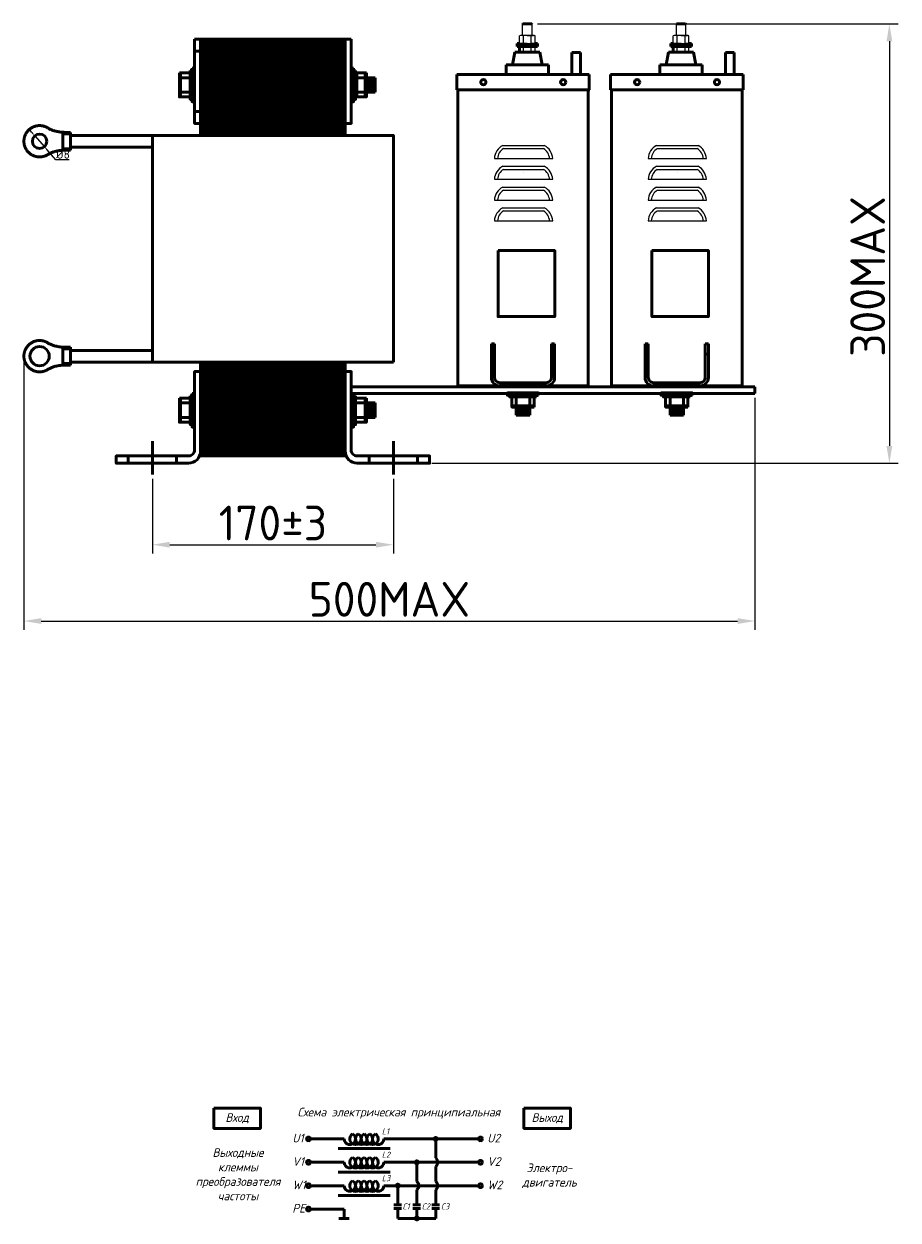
# Model space of a CAD drawing. Header units: millimetres. Extents: x -569 to 592, y 189 to 950.
# Tile 2 of 2: x 88 to 592, y 220 to 909. Entities that reach past the tile are written whole.
import ezdxf

# ---------------------------------------------------------------- set-up
doc = ezdxf.new("R2010")
doc.units = ezdxf.units.MM
doc.linetypes.add('ACAD_ISO02W100', pattern=[15, 12, -3])
doc.layers.get('0').update_dxf_attribs({"lineweight": 50})
doc.styles.add('GOST-2.304_Type-B', font='GOST Common.ttf')
doc.styles.add('GOST-2.304_Type-B_italic', font='GOST Common Italic.ttf')
doc.dimstyles.new('ISO-25', dxfattribs={"dimtxt": 5, "dimasz": 2.5, "dimexe": 1.25, "dimexo": 0.625, "dimtad": 1, "dimtoh": 1, "dimdec": 0, "dimtxsty": 'GOST-2.304_Type-B', "dimcen": 2.5, "dimadec": 0, "dimazin": 0, "dimtfac": 1, "dimtdec": 0, "dimtmove": 0, "dimatfit": 3, "dimfxl": 1, "dimarcsym": 0})

# ---------------------------------------------------------------- blocks, each defined once
blk = doc.blocks.new('Схема')
for points in [[(126.85, -17.74, 1), (128.61, -17.74, 1)], [(115.97, -31.21, 1), (117.72, -31.21, 1)], [(105.05, -44.68, 1), (106.8, -44.68, 1)], [(115.97, -63.61, 1), (117.72, -63.61, 1)]]:
    blk.add_hatch(color=0).paths.add_polyline_path(points)
for p, q in [((74.98, -17.74), (55.53, -17.74)), ((97.97, -17.74), (128.61, -17.74)), ((127.73, -17.74), (152.48, -17.74)), ((127.73, -17.74), (127.73, -28.73)), ((71.66, -23.35), (101.59, -23.35)), ((74.98, -31.21), (55.53, -31.21)), ((97.97, -31.21), (130.42, -31.21)), ((116.85, -31.21), (116.85, -42.2)), ((127.73, -33.69), (127.73, -42.2)), ((130.42, -31.21), (152.48, -31.21)), ((71.66, -36.81), (101.59, -36.81)), ((74.98, -44.68), (55.53, -44.68)), ((97.97, -44.68), (136.56, -44.68)), ((105.93, -44.68), (105.93, -55.73)), ((116.85, -47.16), (116.85, -55.73)), ((127.73, -47.16), (127.73, -55.73)), ((136.56, -44.68), (152.48, -44.68)), ((71.66, -50.28), (101.59, -50.28)), ((74.98, -58.14), (55.53, -58.14)), ((74.98, -58.14), (74.98, -63.61)), ((103.73, -55.73), (108.12, -55.73)), ((103.73, -57.8), (108.12, -57.8)), ((105.93, -57.8), (105.93, -63.61)), ((114.65, -55.73), (119.04, -55.73)), ((114.65, -57.8), (119.04, -57.8)), ((116.85, -63.61), (116.85, -57.8)), ((125.53, -55.73), (129.93, -55.73)), ((125.53, -57.8), (129.93, -57.8)), ((127.73, -63.61), (127.73, -57.8)), ((77.95, -63.61), (72.01, -63.61)), ((105.93, -63.61), (120.07, -63.61)), ((116.85, -63.61), (127.73, -63.61))]:
    blk.add_line(p, q)
for points in [[(0, 0), (26.76, 0), (26.76, -11.69), (0, -11.69)], [(178.58, 0), (205.34, 0), (205.34, -11.69), (178.58, -11.69)]]:
    blk.add_lwpolyline(points, close=True)
for centre in [(54.46, -17.74), (153.56, -17.74), (54.46, -31.21), (153.56, -31.21), (54.46, -44.68), (153.56, -44.68), (54.46, -58.14)]:
    blk.add_circle(centre, 1.08)
at = {"color": 0}
for centre in [(127.73, -17.74), (116.85, -31.21), (105.93, -44.68), (116.85, -63.61)]:
    blk.add_circle(centre, 0.876, dxfattribs=at)
for centre, radius, start, end in [((78.26, -17.74), 3.28, 180, 60), ((81.54, -17.74), 3.28, 120, 60), ((84.83, -17.74), 3.28, 120, 60), ((88.11, -17.74), 3.28, 120, 60), ((91.4, -17.74), 3.28, 120, 60), ((94.68, -17.74), 3.28, 120, 0), ((78.26, -31.21), 3.28, 180, 60), ((81.54, -31.21), 3.28, 120, 60), ((84.83, -31.21), 3.28, 120, 60), ((88.11, -31.21), 3.28, 120, 60), ((91.4, -31.21), 3.28, 120, 60), ((94.68, -31.21), 3.28, 120, 0), ((125.73, -31.21), 3.19, 308.94144, 51.05856), ((78.26, -44.68), 3.28, 180, 60), ((81.54, -44.68), 3.28, 120, 60), ((84.83, -44.68), 3.28, 120, 60), ((88.11, -44.68), 3.28, 120, 60), ((91.4, -44.68), 3.28, 120, 60), ((94.68, -44.68), 3.28, 120, 0), ((114.84, -44.68), 3.19, 308.94144, 51.05856), ((125.73, -44.68), 3.19, 308.94144, 51.05856)]:
    blk.add_arc(centre, radius, start, end)
at = {"style": 'GOST-2.304_Type-B_italic'}
for s, insert, char_height, width, attachment_point in [('Схема электрическая принципиальная', (106.53, -2.96), 5, 143.4834, 5), ('Вход', (13.38, -5.84), 5, 26.7633, 5), ('Выход', (191.96, -5.84), 5, 26.7633, 5), ('L1', (96.71, -11.66), 3.5, 76.8291, 1), ('U1', (45.18, -14.79), 5, 144.0546, 1), ('U2', (157.44, -14.79), 5, 144.0546, 1), ('Выходные\\Pклеммы\\Pпреобразователя\\Pчастоты', (13.88, -38.1), 5, 26.7633, 5), ('L2', (96.71, -25.13), 3.5, 76.8291, 1), ('V1', (45.18, -28.26), 5, 144.0546, 1), ('V2', (157.44, -28.26), 5, 144.0546, 1), ('Электро-\\Pдвигатель', (193.3, -38.93), 5, 17.1809, 5), ('L3', (96.71, -38.59), 3.5, 76.8291, 1), ('W1', (45.18, -41.72), 5, 144.0546, 1), ('W2', (157.44, -41.72), 5, 144.0546, 1), ('C1', (108.57, -54.89), 3.5, 76.8291, 1), ('C2', (119.64, -54.89), 3.5, 76.8291, 1), ('C3', (130.7, -54.89), 3.5, 76.8291, 1), ('PE', (45.18, -55.19), 5, 144.0546, 1)]:
    blk.add_mtext(s, dxfattribs=dict(at, insert=insert, char_height=char_height, width=width, attachment_point=attachment_point))
blk = doc.blocks.new('*D32')
at = {"color": 0, "lineweight": -2, "transparency": 16777216}
for p, q in [((162.07, 646.71), (162.07, 603.76)), ((300.85, 646.71), (300.85, 603.76)), ((172.07, 608.76), (290.85, 608.76))]:
    blk.add_line(p, q, dxfattribs=at)
at = {"color": 0, "transparency": 16777216}
for points in [[(172.07, 610.43), (172.07, 607.09), (162.07, 608.76)], [(290.85, 610.43), (290.85, 607.09), (300.85, 608.76)]]:
    blk.add_solid(points, dxfattribs=at)
at = {"layer": 'Defpoints', "color": 0, "transparency": 16777216}
for p in [(162.07, 649.21), (300.85, 649.21), (300.85, 608.76)]:
    blk.add_point(p, dxfattribs=at)
at = {"color": 0, "transparency": 16777216, "insert": (231.46, 621.26), "char_height": 20, "attachment_point": 5, "style": 'GOST-2.304_Type-B'}
blk.add_mtext('170%%P3', dxfattribs=at)
blk = doc.blocks.new('*D26')
at = {"color": 0, "lineweight": -2, "transparency": 16777216}
for p, q in [((92.72, 846.14), (91.07, 848.02)), ((94.37, 844.27), (99.87, 838.01)), ((106.47, 830.5), (101.52, 836.13)), ((114.09, 830.5), (106.47, 830.5))]:
    blk.add_line(p, q, dxfattribs=at)
at = {"color": 0, "transparency": 16777216}
for points in [[(93.03, 846.42), (92.41, 845.87), (94.37, 844.27)], [(101.83, 836.41), (101.2, 835.86), (99.87, 838.01)]]:
    blk.add_solid(points, dxfattribs=at)
at = {"layer": 'Defpoints', "color": 0, "transparency": 16777216}
for p in [(94.37, 844.27), (99.87, 838.01)]:
    blk.add_point(p, dxfattribs=at)
at = {"color": 0, "transparency": 16777216, "insert": (110.59, 833.62), "char_height": 5, "attachment_point": 5, "style": 'GOST-2.304_Type-B'}
blk.add_mtext('{\\fISOCPEUR|b0|i0|c0|p34;%%C}8', dxfattribs=at)
blk = doc.blocks.new('*D33')
at = {"color": 0, "lineweight": -2, "transparency": 16777216}
for p, q in [((88.1, 714.86), (88.1, 559.82)), ((509.1, 693.46), (509.1, 559.82)), ((98.1, 564.82), (499.1, 564.82))]:
    blk.add_line(p, q, dxfattribs=at)
at = {"color": 0, "transparency": 16777216}
for points in [[(98.1, 566.49), (98.1, 563.15), (88.1, 564.82)], [(499.1, 566.49), (499.1, 563.15), (509.1, 564.82)]]:
    blk.add_solid(points, dxfattribs=at)
at = {"layer": 'Defpoints', "color": 0, "transparency": 16777216}
for p in [(88.1, 717.36), (509.1, 695.96), (509.1, 564.82)]:
    blk.add_point(p, dxfattribs=at)
at = {"color": 0, "transparency": 16777216, "insert": (298.6, 577.32), "char_height": 20, "attachment_point": 5, "style": 'GOST-2.304_Type-B'}
blk.add_mtext('500MAX', dxfattribs=at)
blk = doc.blocks.new('*D34')
at = {"color": 0, "lineweight": -2, "transparency": 16777216}
for p, q in [((383.82, 908.71), (591.52, 908.71)), ((586.52, 898.71), (586.52, 665.72)), ((323.08, 655.72), (591.52, 655.72))]:
    blk.add_line(p, q, dxfattribs=at)
at = {"color": 0, "transparency": 16777216}
for points in [[(584.85, 898.71), (588.19, 898.71), (586.52, 908.71)], [(584.85, 665.72), (588.19, 665.72), (586.52, 655.72)]]:
    blk.add_solid(points, dxfattribs=at)
at = {"layer": 'Defpoints', "color": 0, "transparency": 16777216}
for p in [(381.32, 908.71), (320.58, 655.72), (586.52, 655.72)]:
    blk.add_point(p, dxfattribs=at)
at = {"color": 0, "transparency": 16777216, "insert": (574.02, 763.29), "char_height": 20, "attachment_point": 5, "rotation": 90, "style": 'GOST-2.304_Type-B'}
blk.add_mtext('300MAX', dxfattribs=at)

msp = doc.modelspace()

# ---------------------------------------------------------------- hatches: boundary and pattern name
h = msp.add_hatch()
h.set_pattern_fill('_USER', color=256, scale=1.387779, angle=90, pattern_type=0)
h.set_pattern_definition([(90, (-2068.0962, 660.9758), (-1.3877794, 8e-17), [])])
h.paths.add_polyline_path([(191.21, 899.97), (191.21, 844.46), (271.71, 844.46), (271.71, 899.97)])
h.paths.add_polyline_path([(191.21, 712.62), (191.21, 659.88), (271.71, 659.88), (271.71, 712.62)])
h = msp.add_hatch()
h.set_pattern_fill('_USER', color=256, scale=1.387779, angle=90, pattern_type=0)
h.set_pattern_definition([(90, (-2162.3037, 848.326), (-1.3877794, 8e-17), [])])
h.paths.add_polyline_path([(285.32, 869.44), (290.43, 869.44), (290.43, 877.76), (285.32, 877.76)])
h = msp.add_hatch(color=256)
h.dxf.hatch_style = 1
h.paths.add_polyline_path([(271.71, 712.62), (271.71, 714), (191.21, 714), (191.21, 712.62)])
h = msp.add_hatch()
h.set_pattern_fill('_USER', color=256, scale=1.387779, angle=90, pattern_type=0)
h.set_pattern_definition([(90, (-2162.3037, 660.9758), (-1.3877794, 8e-17), [])])
h.paths.add_polyline_path([(285.32, 682.08), (290.43, 682.08), (290.43, 690.41), (285.32, 690.41)])
h = msp.add_hatch()
h.set_pattern_fill('_USER', color=256, scale=1.285354, pattern_type=0)
h.set_pattern_definition([(360, (352.1219, 2955.0341), (3e-16, 1.28535365), [])])
h.paths.add_polyline_path([(371.67, 688.06), (371.67, 683.33), (379.39, 683.33), (379.39, 688.06)])
h = msp.add_hatch()
h.set_pattern_fill('_USER', color=256, scale=1.285354, pattern_type=0)
h.set_pattern_definition([(360, (440.6623, 2955.0341), (3e-16, 1.28535365), [])])
h.paths.add_polyline_path([(460.21, 688.06), (460.21, 683.33), (467.93, 683.33), (467.93, 688.06)])

# ---------------------------------------------------------------- linework, layer by layer
for p, q in [((375.43, 908.71), (375.29, 908.57)), ((375.43, 908.71), (380.6, 908.71)), ((380.6, 908.71), (380.74, 908.57)), ((463.97, 908.71), (463.83, 908.57)), ((463.97, 908.71), (469.14, 908.71)), ((469.14, 908.71), (469.28, 908.57)), ((373.47, 897.47), (372.09, 897.47)), ((372.09, 897.47), (372.09, 896.62)), ((383.94, 896.62), (372.09, 896.62)), ((372.09, 896.59), (372.09, 895.74)), ((372.09, 895.74), (383.94, 895.74)), ((373.47, 895.62), (373.47, 892.46)), ((382.56, 897.47), (383.94, 897.47)), ((383.94, 897.47), (383.94, 896.62)), ((383.94, 896.59), (383.94, 895.74)), ((462.01, 897.47), (460.63, 897.47)), ((460.63, 897.47), (460.63, 896.62)), ((472.48, 896.62), (460.63, 896.62)), ((460.63, 896.59), (460.63, 895.74)), ((460.63, 895.74), (472.48, 895.74)), ((462.01, 895.62), (462.01, 892.46)), ((471.1, 897.47), (472.48, 897.47)), ((472.48, 897.47), (472.48, 896.62)), ((472.48, 896.59), (472.48, 895.74)), ((186.36, 893.03), (189.83, 893.03)), ((370.8, 892.46), (369.5, 885.06)), ((371.17, 892.46), (370.8, 892.46)), ((371.17, 892.46), (384.86, 892.46)), ((384.86, 892.46), (385.23, 892.46)), ((385.23, 892.46), (386.53, 885.06)), ((403.57, 892.31), (403.57, 879.51)), ((403.57, 892.31), (408.57, 892.31)), ((408.57, 892.31), (408.57, 879.51)), ((459.34, 892.46), (458.04, 885.06)), ((459.71, 892.46), (459.34, 892.46)), ((459.71, 892.46), (473.4, 892.46)), ((473.4, 892.46), (473.77, 892.46)), ((473.77, 892.46), (475.07, 885.06)), ((492.11, 892.31), (492.11, 879.51)), ((492.11, 892.31), (497.11, 892.31)), ((497.11, 892.31), (497.11, 879.51)), ((365.8, 879.51), (365.8, 885.06)), ((365.8, 885.06), (390.23, 885.06)), ((390.23, 879.51), (390.23, 885.06)), ((454.34, 879.51), (454.34, 885.06)), ((454.34, 885.06), (478.77, 885.06)), ((478.77, 879.51), (478.77, 885.06)), ((178.31, 880.54), (178.31, 866.66)), ((178.31, 877.76), (183.86, 877.76)), ((279.77, 880.54), (279.77, 866.66)), ((284.61, 877.76), (279.77, 877.76)), ((284.61, 880.54), (284.61, 866.66)), ((285.32, 877.76), (290.43, 877.76)), ((290.43, 877.76), (290.43, 869.44)), ((337.93, 879.51), (337.35, 879.51)), ((337.35, 879.51), (337.35, 870.83)), ((337.35, 879.51), (348.92, 879.51)), ((337.93, 879.51), (413.13, 879.51)), ((362.18, 879.51), (388.88, 879.51)), ((363.04, 879.51), (388.02, 879.51)), ((365.8, 879.51), (390.23, 879.51)), ((397.05, 879.51), (406.07, 879.51)), ((413.13, 879.51), (401.56, 879.51)), ((403.57, 879.51), (408.57, 879.51)), ((413.13, 879.51), (413.7, 879.51)), ((413.7, 879.51), (413.7, 870.83)), ((426.47, 879.51), (425.89, 879.51)), ((425.89, 879.51), (425.89, 870.83)), ((425.89, 879.51), (437.46, 879.51)), ((426.47, 879.51), (501.67, 879.51)), ((450.72, 879.51), (477.42, 879.51)), ((451.58, 879.51), (476.56, 879.51)), ((454.34, 879.51), (478.77, 879.51)), ((485.59, 879.51), (494.61, 879.51)), ((501.67, 879.51), (490.1, 879.51)), ((492.11, 879.51), (497.11, 879.51)), ((501.67, 879.51), (502.24, 879.51)), ((502.24, 879.51), (502.24, 870.83)), ((178.31, 869.44), (183.86, 869.44)), ((284.61, 869.44), (279.77, 869.44)), ((285.32, 869.44), (290.43, 869.44)), ((337.35, 870.83), (337.93, 870.83)), ((337.64, 870.83), (413.99, 870.83)), ((337.93, 699.67), (337.93, 870.83)), ((337.93, 870.83), (413.7, 870.83)), ((375.82, 870.83), (352.68, 870.83)), ((413.13, 699.67), (413.13, 870.83)), ((425.89, 870.83), (426.47, 870.83)), ((426.18, 870.83), (502.53, 870.83)), ((426.47, 699.67), (426.47, 870.83)), ((426.47, 870.83), (502.24, 870.83)), ((464.36, 870.83), (441.22, 870.83)), ((501.67, 699.67), (501.67, 870.83)), ((186.36, 858.33), (189.83, 858.33)), ((191.21, 712.62), (271.71, 712.62)), ((412.8, 699.74), (276.56, 699.74)), ((276.56, 695.96), (509.1, 695.96)), ((337.93, 700.25), (413.13, 700.25)), ((342.65, 699.74), (408.41, 699.74)), ((342.65, 699.74), (408.41, 699.74)), ((509.1, 699.74), (409.07, 699.74)), ((426.47, 700.25), (501.67, 700.25)), ((431.19, 699.74), (496.95, 699.74)), ((431.19, 699.74), (496.95, 699.74)), ((509.1, 695.96), (509.1, 699.74)), ((178.31, 693.19), (178.31, 679.31)), ((178.31, 690.41), (183.86, 690.41)), ((284.61, 690.41), (279.06, 690.41)), ((284.61, 693.19), (284.61, 679.31)), ((285.32, 690.41), (290.43, 690.41)), ((290.43, 690.41), (290.43, 682.08)), ((371.67, 688.71), (371.67, 693.86)), ((379.39, 688.71), (379.39, 693.86)), ((460.21, 688.71), (460.21, 693.86)), ((467.93, 688.71), (467.93, 693.86)), ((178.31, 682.08), (183.86, 682.08)), ((284.61, 682.08), (279.06, 682.08)), ((285.32, 682.08), (290.43, 682.08)), ((381.96, 688.71), (369.1, 688.71)), ((371.67, 688.06), (371.67, 683.33)), ((379.39, 683.33), (371.67, 683.33)), ((379.39, 688.06), (379.39, 683.33)), ((470.5, 688.71), (457.64, 688.71)), ((460.21, 688.06), (460.21, 683.33)), ((467.93, 683.33), (460.21, 683.33)), ((467.93, 688.06), (467.93, 683.33)), ((162.07, 668.33), (162.07, 649.21)), ((300.85, 668.33), (300.85, 649.21)), ((148.19, 659.88), (148.19, 655.72)), ((175.95, 659.88), (175.95, 655.72)), ((286.97, 659.88), (286.97, 655.72)), ((314.73, 659.88), (314.73, 655.72))]:
    msp.add_line(p, q)
at = {"lineweight": 15}
for p, q in [((375.29, 908.57), (378.01, 908.57)), ((375.29, 902.05), (375.29, 908.57)), ((380.74, 908.57), (378.01, 908.57)), ((380.74, 902.05), (380.74, 908.57)), ((463.83, 908.57), (466.55, 908.57)), ((463.83, 902.05), (463.83, 908.57)), ((469.28, 908.57), (466.55, 908.57)), ((469.28, 902.05), (469.28, 908.57)), ((372.09, 897.47), (383.94, 897.47)), ((372.09, 896.59), (383.94, 896.59)), ((373.47, 897.47), (373.47, 901.94)), ((378.01, 897.47), (373.47, 897.47)), ((375.74, 897.47), (373.47, 897.47)), ((381.43, 902.05), (374.6, 902.05)), ((375.74, 897.59), (375.74, 901.94)), ((378.01, 897.47), (375.74, 897.47)), ((375.74, 892.46), (375.74, 895.62)), ((378.01, 902.05), (380.72, 902.05)), ((378.01, 902.05), (381.65, 902.05)), ((378.01, 902.05), (380.74, 902.05)), ((378.01, 902.05), (380.74, 902.05)), ((378.01, 897.47), (382.56, 897.47)), ((378.01, 897.47), (380.29, 897.47)), ((380.29, 897.59), (380.29, 901.94)), ((382.56, 897.47), (380.29, 897.47)), ((380.29, 892.46), (380.29, 895.62)), ((382.56, 897.47), (382.56, 901.94)), ((382.56, 897.47), (382.56, 901.94)), ((382.56, 897.47), (382.56, 899.75)), ((382.56, 897.47), (382.56, 898.84)), ((382.56, 897.47), (382.56, 897.93)), ((382.56, 897.47), (382.56, 897.7)), ((382.56, 897.47), (382.56, 897.59)), ((382.56, 892.46), (382.56, 895.62)), ((382.56, 892.46), (382.56, 895.62)), ((460.63, 897.47), (472.48, 897.47)), ((460.63, 896.59), (472.48, 896.59)), ((462.01, 897.47), (462.01, 901.94)), ((466.55, 897.47), (462.01, 897.47)), ((464.28, 897.47), (462.01, 897.47)), ((469.97, 902.05), (463.14, 902.05)), ((464.28, 897.59), (464.28, 901.94)), ((466.55, 897.47), (464.28, 897.47)), ((464.28, 892.46), (464.28, 895.62)), ((466.55, 902.05), (469.26, 902.05)), ((466.55, 902.05), (470.19, 902.05)), ((466.55, 902.05), (469.28, 902.05)), ((466.55, 902.05), (469.28, 902.05)), ((466.55, 897.47), (471.1, 897.47)), ((466.55, 897.47), (468.83, 897.47)), ((468.83, 897.59), (468.83, 901.94)), ((471.1, 897.47), (468.83, 897.47)), ((468.83, 892.46), (468.83, 895.62)), ((471.1, 897.47), (471.1, 901.94)), ((471.1, 897.47), (471.1, 901.94)), ((471.1, 897.47), (471.1, 899.75)), ((471.1, 897.47), (471.1, 898.84)), ((471.1, 897.47), (471.1, 897.93)), ((471.1, 897.47), (471.1, 897.7)), ((471.1, 897.47), (471.1, 897.59)), ((471.1, 892.46), (471.1, 895.62)), ((471.1, 892.46), (471.1, 895.62))]:
    msp.add_line(p, q, dxfattribs=at)
at = {"lineweight": 25}
for p, q in [((363.84, 838.69), (387.79, 838.69)), ((364.32, 836.9), (387.32, 836.9)), ((452.39, 838.69), (476.33, 838.69)), ((452.86, 836.9), (475.86, 836.9)), ((359.02, 831.18), (392.62, 831.18)), ((363.84, 826.72), (387.79, 826.72)), ((447.56, 831.18), (481.16, 831.18)), ((452.39, 826.72), (476.33, 826.72)), ((364.32, 824.93), (387.32, 824.93)), ((375.82, 823.26), (375.82, 823.26)), ((452.86, 824.93), (475.86, 824.93)), ((464.36, 823.26), (464.36, 823.26)), ((359.02, 819.21), (392.62, 819.21)), ((363.84, 814.74), (387.79, 814.74)), ((364.32, 812.96), (387.32, 812.96)), ((447.56, 819.21), (481.16, 819.21)), ((452.39, 814.74), (476.33, 814.74)), ((452.86, 812.96), (475.86, 812.96)), ((359.02, 807.24), (392.62, 807.24)), ((447.56, 807.24), (481.16, 807.24)), ((363.84, 802.77), (387.79, 802.77)), ((364.32, 800.98), (387.32, 800.98)), ((452.39, 802.77), (476.33, 802.77)), ((452.86, 800.98), (475.86, 800.98)), ((359.02, 795.26), (392.62, 795.26)), ((447.56, 795.26), (481.16, 795.26))]:
    msp.add_line(p, q, dxfattribs=at)
at = {"color": 0}
for p, q in [((357.31, 705.1), (357.31, 724.54)), ((357.31, 724.54), (357.31, 718.46)), ((357.31, 724.54), (359.13, 724.54)), ((359.13, 724.54), (359.13, 705.1)), ((391.92, 705.1), (391.92, 724.54)), ((391.92, 724.54), (391.92, 718.46)), ((391.92, 724.54), (391.92, 718.46)), ((391.92, 724.54), (393.74, 724.54)), ((393.74, 724.54), (393.74, 705.1)), ((445.85, 705.1), (445.85, 724.54)), ((445.85, 724.54), (445.85, 718.46)), ((445.85, 724.54), (447.68, 724.54)), ((447.68, 724.54), (447.68, 705.1)), ((480.46, 705.1), (480.46, 724.54)), ((480.46, 724.54), (480.46, 718.46)), ((480.46, 724.54), (480.46, 718.46)), ((480.46, 724.54), (482.29, 724.54)), ((482.29, 724.54), (482.29, 705.1)), ((357.31, 718.46), (359.13, 718.46)), ((391.92, 718.46), (393.74, 718.46)), ((445.85, 718.46), (447.68, 718.46)), ((480.46, 718.46), (482.29, 718.46)), ((362.17, 702.07), (388.89, 702.07)), ((388.89, 700.25), (362.17, 700.25)), ((375.53, 702.07), (370.67, 702.07)), ((375.53, 702.07), (370.67, 702.07)), ((375.53, 702.07), (380.39, 702.07)), ((450.71, 702.07), (477.43, 702.07)), ((477.43, 700.25), (450.71, 700.25)), ((464.07, 702.07), (459.21, 702.07)), ((464.07, 702.07), (459.21, 702.07)), ((464.07, 702.07), (468.93, 702.07))]:
    msp.add_line(p, q, dxfattribs=at)
at = {"color": 0, "linetype": 'ACAD_ISO02W100', "ltscale": 0.09}
for p, q in [((370.67, 702.07), (370.67, 700.25)), ((380.39, 702.07), (380.39, 700.25)), ((459.21, 702.07), (459.21, 700.25)), ((468.93, 702.07), (468.93, 700.25))]:
    msp.add_line(p, q, dxfattribs=at)
for points in [[(186.36, 899.97), (189.83, 899.97), (189.83, 851.39), (186.36, 851.39)], [(276.56, 899.97), (273.09, 899.97), (273.09, 851.39), (276.56, 851.39)], [(183.86, 881.93), (184.97, 881.93), (184.97, 865.27), (183.86, 865.27)], [(184.97, 883.31), (186.36, 883.31), (186.36, 863.88), (184.97, 863.88)], [(277.95, 883.31), (276.56, 883.31), (276.56, 863.88), (277.95, 863.88)], [(279.06, 881.93), (277.95, 881.93), (277.95, 865.27), (279.06, 865.27)], [(177.6, 880.54), (183.86, 880.54), (183.86, 866.66), (177.6, 866.66)], [(285.32, 880.54), (279.06, 880.54), (279.06, 866.66), (285.32, 866.66)], [(114.86, 846.24), (110.45, 846.24), (110.45, 836.83), (114.86, 836.83)], [(114.86, 836.04), (110.45, 836.04), (110.45, 845.45), (114.86, 845.45)], [(361.2, 778.18), (393.77, 778.18), (393.77, 740.14), (361.2, 740.14)], [(449.74, 778.18), (482.31, 778.18), (482.31, 740.14), (449.74, 740.14)], [(114.86, 722.46), (110.45, 722.46), (110.45, 713.05), (114.86, 713.05)], [(114.86, 712.26), (110.45, 712.26), (110.45, 721.68), (114.86, 721.68)], [(184.97, 695.96), (186.36, 695.96), (186.36, 676.53), (184.97, 676.53)], [(277.95, 695.96), (276.56, 695.96), (276.56, 676.53), (277.95, 676.53)], [(384.53, 694.88), (384.53, 696.17), (366.53, 696.17), (366.53, 694.88)], [(473.07, 694.88), (473.07, 696.17), (455.07, 696.17), (455.07, 694.88)], [(177.6, 693.19), (183.86, 693.19), (183.86, 679.31), (177.6, 679.31)], [(183.86, 694.57), (184.97, 694.57), (184.97, 677.92), (183.86, 677.92)], [(279.06, 694.57), (277.95, 694.57), (277.95, 677.92), (279.06, 677.92)], [(285.32, 693.19), (279.06, 693.19), (279.06, 679.31), (285.32, 679.31)], [(383.24, 693.86), (383.24, 694.88), (367.82, 694.88), (367.82, 693.86)], [(381.96, 688.06), (381.96, 693.86), (369.1, 693.86), (369.1, 688.06)], [(471.78, 693.86), (471.78, 694.88), (456.36, 694.88), (456.36, 693.86)], [(470.5, 688.06), (470.5, 693.86), (457.64, 693.86), (457.64, 688.06)]]:
    msp.add_lwpolyline(points, close=True)
for points in [[(191.21, 844.46), (191.21, 899.97), (189.83, 899.97), (189.83, 844.46)], [(191.21, 844.46), (191.21, 899.97), (271.71, 899.97), (271.71, 844.46)], [(271.71, 844.46), (271.71, 899.97), (273.09, 899.97), (273.09, 844.46)], [(162.07, 844.46), (114.86, 844.46), (114.86, 837.78), (162.07, 837.78)], [(300.85, 714), (162.07, 714), (162.07, 844.46), (300.85, 844.46), (300.85, 844.46), (300.85, 714)], [(162.07, 720.68), (114.86, 720.68), (114.86, 714), (162.07, 714)], [(189.83, 714), (189.83, 659.88), (191.21, 659.88), (191.21, 714)], [(271.71, 714), (271.71, 659.88), (191.21, 659.88), (191.21, 714)], [(273.09, 714), (273.09, 659.88), (271.71, 659.88), (271.71, 714)]]:
    msp.add_lwpolyline(points)
for points in [[(189.83, 662.66), (189.83, 708.45), (186.36, 708.45), (186.36, 663.35, -0.414214), (182.89, 659.88), (141.25, 659.88), (141.25, 655.72), (182.89, 655.72, 0.414214)], [(273.09, 662.66), (273.09, 708.45), (276.56, 708.45), (276.56, 663.35, 0.414214), (280.03, 659.88), (321.67, 659.88), (321.67, 655.72), (280.03, 655.72, -0.414214)]]:
    msp.add_lwpolyline(points, format="xyb", close=True)
for centre, radius in [((352.68, 875.17), 1.5), ((398.67, 875.17), 1.5), ((441.22, 875.17), 1.5), ((487.21, 875.17), 1.5), ((97.12, 841.14), 4.16), ((97.12, 717.36), 5.55)]:
    msp.add_circle(centre, radius)
at = {"lineweight": 15}
for centre, radius, start, end in [((374.6, 896.31), 5.74, 78.57881, 101.42119), ((374.6, 903.22), 5.74, 258.57881, 281.42119), ((374.6, 889.99), 5.74, 78.57881, 101.42119), ((378.01, 879.25), 22.8, 84.27519, 95.72481), ((378.01, 920.27), 22.8, 264.27519, 275.72481), ((378.01, 872.93), 22.8, 84.27519, 95.72481), ((381.43, 896.31), 5.74, 78.57881, 101.42119), ((381.43, 903.22), 5.74, 258.57881, 281.42119), ((381.43, 889.99), 5.74, 78.57881, 101.42119), ((463.14, 896.31), 5.74, 78.57881, 101.42119), ((463.14, 903.22), 5.74, 258.57881, 281.42119), ((463.14, 889.99), 5.74, 78.57881, 101.42119), ((466.55, 879.25), 22.8, 84.27519, 95.72481), ((466.55, 920.27), 22.8, 264.27519, 275.72481), ((466.55, 872.93), 22.8, 84.27519, 95.72481), ((469.97, 896.31), 5.74, 78.57881, 101.42119), ((469.97, 903.22), 5.74, 258.57881, 281.42119), ((469.97, 889.99), 5.74, 78.57881, 101.42119)]:
    msp.add_arc(centre, radius, start, end, dxfattribs=at)
at = {"lineweight": 25}
for centre, radius, start, end in [((368.16, 830.61), 9.16, 118.12466, 176.40489), ((368.16, 830.61), 7.37, 121.42622, 175.53214), ((383.47, 830.61), 7.37, 4.46786, 58.57378), ((383.47, 830.61), 9.16, 3.59511, 61.87534), ((456.7, 830.61), 9.16, 118.12466, 176.40489), ((456.7, 830.61), 7.37, 121.42622, 175.53214), ((472.01, 830.61), 7.37, 4.46786, 58.57378), ((472.01, 830.61), 9.16, 3.59511, 61.87534), ((368.16, 818.64), 9.16, 118.12466, 176.40489), ((383.47, 818.64), 9.16, 3.59511, 61.87534), ((456.7, 818.64), 9.16, 118.12466, 176.40489), ((472.01, 818.64), 9.16, 3.59511, 61.87534), ((368.16, 818.64), 7.37, 121.42622, 175.53214), ((383.47, 818.64), 7.37, 4.46786, 58.57378), ((456.7, 818.64), 7.37, 121.42622, 175.53214), ((472.01, 818.64), 7.37, 4.46786, 58.57378), ((368.16, 806.66), 9.16, 118.12466, 176.40489), ((368.16, 806.66), 7.37, 121.42622, 175.53214), ((383.47, 806.66), 7.37, 4.46786, 58.57378), ((383.47, 806.66), 9.16, 3.59511, 61.87534), ((456.7, 806.66), 9.16, 118.12466, 176.40489), ((456.7, 806.66), 7.37, 121.42622, 175.53214), ((472.01, 806.66), 7.37, 4.46786, 58.57378), ((472.01, 806.66), 9.16, 3.59511, 61.87534), ((368.16, 794.69), 9.16, 118.12466, 176.40489), ((368.16, 794.69), 7.37, 121.42622, 175.53214), ((383.47, 794.69), 7.37, 4.46786, 58.57378), ((383.47, 794.69), 9.16, 3.59511, 61.87534), ((456.7, 794.69), 9.16, 118.12466, 176.40489), ((456.7, 794.69), 7.37, 121.42622, 175.53214), ((472.01, 794.69), 7.37, 4.46786, 58.57378), ((472.01, 794.69), 9.16, 3.59511, 61.87534)]:
    msp.add_arc(centre, radius, start, end, dxfattribs=at)
at = {"color": 0}
for centre, radius, start, end in [((362.17, 705.1), 4.86, 180, 270), ((362.17, 705.1), 3.04, 180, 270), ((388.89, 705.1), 3.04, 270, 0), ((388.89, 705.1), 4.86, 270, 0), ((450.71, 705.1), 4.86, 180, 270), ((450.71, 705.1), 3.04, 180, 270), ((477.43, 705.1), 3.04, 270, 0), ((477.43, 705.1), 4.86, 270, 0)]:
    msp.add_arc(centre, radius, start, end, dxfattribs=at)
for points in [[(112.65, 846.24), (111.25, 846.27), (106.49, 846.27), (102.41, 848.44), (98.48, 851.29), (93.66, 850.78), (90.41, 847.17), (87.17, 843.56), (87.17, 838.71), (90.41, 835.11), (93.66, 831.5), (98.48, 830.99), (102.41, 833.83), (106.49, 836.01), (111.25, 836.01), (112.65, 836.04)], [(112.65, 722.46), (111.25, 722.49), (106.49, 722.49), (102.41, 724.67), (98.48, 727.52), (93.66, 727), (90.41, 723.4), (87.17, 719.79), (87.17, 714.94), (90.41, 711.33), (93.66, 707.72), (98.48, 707.21), (102.41, 710.06), (106.49, 712.24), (111.25, 712.24), (112.65, 712.26)]]:
    msp.add_rational_spline(points, [1, 1, 1, 1, 0.828996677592, 0.828996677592, 1, 0.828996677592, 0.828996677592, 1, 0.828996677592, 0.828996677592, 1, 1, 1, 1], degree=3, knots=[0, 0, 0, 0, 0.942402, 0.942402, 0.942402, 2.407431, 2.407431, 2.407431, 3.872461, 3.872461, 3.872461, 5.33749, 5.33749, 5.33749, 6.279892, 6.279892, 6.279892, 6.279892])

# ---------------------------------------------------------------- block references
msp.add_blockref('Схема', (197.49, 284.3))

# ---------------------------------------------------------------- dimensions: what is measured, and where the dimension line sits
dim = msp.add_linear_dim(base=(586.52, 655.72), p1=(381.32, 908.71), p2=(320.58, 655.72), angle=90, text='300MAX', dimstyle='ISO-25')
dim.commit()
dim.dimension.update_dxf_attribs({"geometry": '*D34', "text_midpoint": (586.52, 763.29), "dimtype": 160})
dim = msp.add_diameter_dim_2p(p1=(94.37, 844.27), p2=(99.87, 838.01), text='{\\fISOCPEUR|b0|i0|c0|p34;%%C}8', dimstyle='ISO-25')
dim.commit()
dim.dimension.update_dxf_attribs({"geometry": '*D26', "text_midpoint": (110.59, 833.62)})
for base, p1, p2, text, picture, middle in [((509.1, 564.82), (88.1, 717.36), (509.1, 695.96), '500MAX', '*D33', (298.6, 577.32)), ((300.85, 608.76), (162.07, 649.21), (300.85, 649.21), '170%%P3', '*D32', (231.46, 621.26))]:
    dim = msp.add_linear_dim(base=base, p1=p1, p2=p2, text=text, dimstyle='ISO-25')
    dim.commit()
    dim.dimension.update_dxf_attribs({"geometry": picture, "text_midpoint": middle})

doc.saveas('drawing.dxf')
